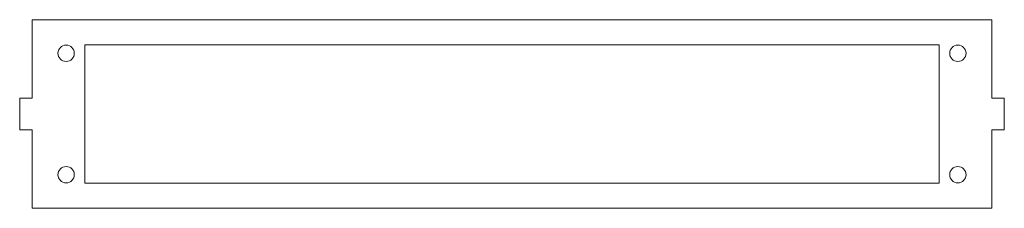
# Model space of a CAD drawing. Header units: millimetres. Extents: x -31 to 439, y -12 to 78.
import ezdxf

# ---------------------------------------------------------------- set-up
doc = ezdxf.new("R2010")
doc.units = ezdxf.units.MM

msp = doc.modelspace()

# ---------------------------------------------------------------- linework, layer by layer
at = {"color": 7, "linetype": 'Continuous', "lineweight": 15}
for p, q in [((433.2, 78), (-25.2, 78)), ((-25.2, 78), (-25.2, 40.5)), ((433.2, 40.5), (433.2, 78)), ((408, 66), (0, 66)), ((0, 66), (0, 0)), ((408, 0), (408, 66)), ((-31.2, 40.5), (-31.2, 25.5)), ((-25.2, 40.5), (-31.2, 40.5)), ((439.2, 40.5), (433.2, 40.5)), ((439.2, 25.5), (439.2, 40.5)), ((-31.2, 25.5), (-25.2, 25.5)), ((-25.2, 25.5), (-25.2, -12)), ((433.2, 25.5), (439.2, 25.5)), ((433.2, -12), (433.2, 25.5)), ((0, 0), (408, 0)), ((-25.2, -12), (433.2, -12))]:
    msp.add_line(p, q, dxfattribs=at)
for centre in [(-9, 62), (417, 62), (-9, 4), (417, 4)]:
    msp.add_circle(centre, 3.9, dxfattribs=at)

doc.saveas('drawing.dxf')
